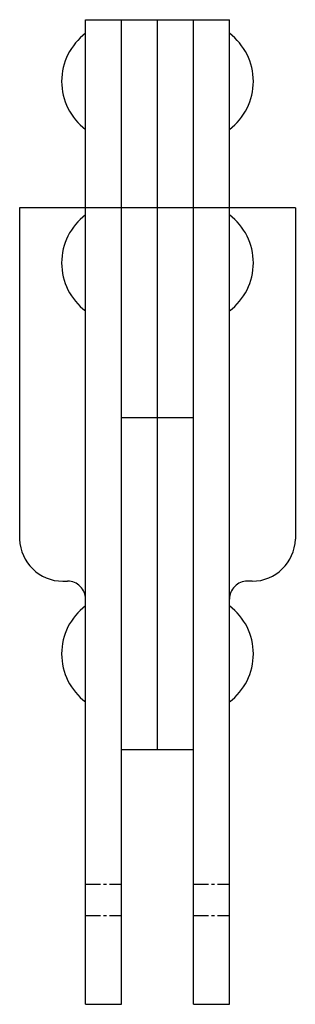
# Model space of a CAD drawing. Extents: x 155.5 to 178.5, y 240 to 322.
import ezdxf

# ---------------------------------------------------------------- set-up
doc = ezdxf.new("R2010")
doc.units = 0
doc.linetypes.add('CENTER', pattern=[2, 1.25, -0.25, 0.25, -0.25])
doc.layers.get('0').update_dxf_attribs({"linetype": 'CONTINUOUS'})
doc.layers.add('BRAUER-1', color=1, linetype='CENTER')

msp = doc.modelspace()

# ---------------------------------------------------------------- linework, layer by layer
for p, q in [((160.999999, 240), (161.000009, 322)), ((161.000009, 322), (173.000001, 322)), ((164, 240), (164, 322)), ((167, 261.186638), (167, 322)), ((170, 240), (170, 322)), ((172.999999, 240), (173.000001, 322)), ((155.500007, 306.34), (155.500004, 278.740004)), ((178.500001, 306.339999), (155.500007, 306.339999)), ((178.500001, 306.339999), (178.5, 278.740003)), ((170, 288.839999), (164, 288.839999)), ((159.100004, 275.240003), (159.500004, 275.240003)), ((174.9, 275.240003), (174.5, 275.240003)), ((170, 261.186638), (164, 261.186639)), ((160.999999, 240), (164, 240)), ((170, 240), (172.999999, 240))]:
    msp.add_line(p, q)
for centre, radius, start, end in [((164.000003, 316.865412), 5, 126.869891, 233.130095), ((170, 316.865412), 5, 306.869886, 53.130102), ((164.000003, 301.747752), 5, 126.869891, 233.130095), ((170, 301.747752), 5, 306.869886, 53.130102), ((159.085534, 278.826548), 3.586575, 181.382689, 270.231147), ((174.91447, 278.826549), 3.586575, 269.768844, 358.617295), ((159.500003, 273.740003), 1.5, 0, 90.000003), ((174.5, 273.740003), 1.5, 89.999999, 180), ((164.000003, 269.186638), 5, 126.869891, 233.130095), ((170, 269.186638), 5, 306.869886, 53.130102)]:
    msp.add_arc(centre, radius, start, end)
at = {"layer": 'BRAUER-1'}
for p, q in [((160.999999, 250), (164, 250)), ((170, 250), (172.999999, 250)), ((160.999999, 247.4), (164, 247.4)), ((170, 247.4), (172.999999, 247.4))]:
    msp.add_line(p, q, dxfattribs=at)

doc.saveas('drawing.dxf')
